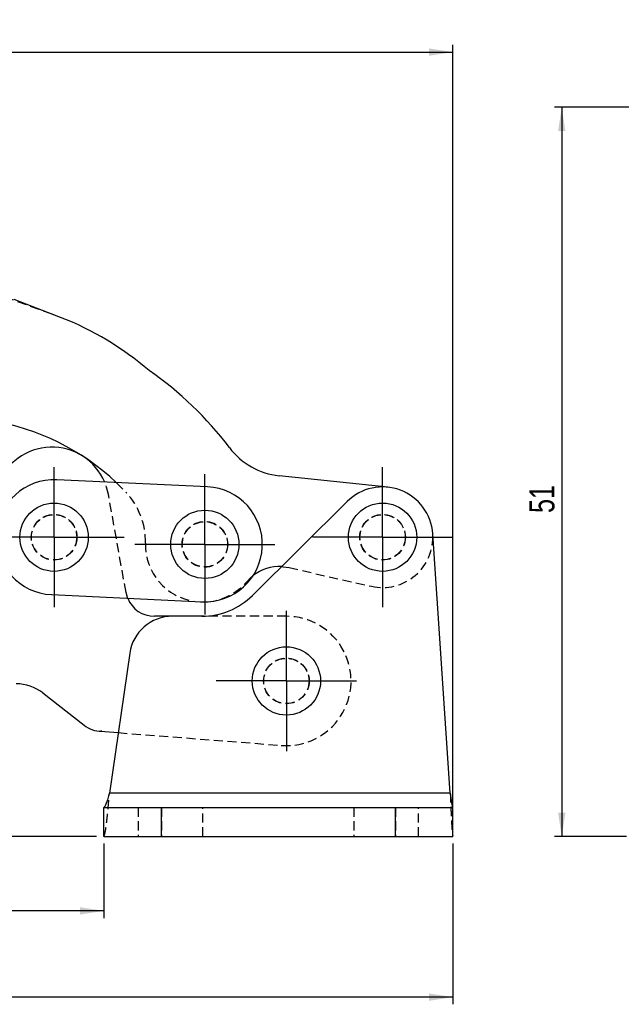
# Model space of a CAD drawing. Extents: x 23 to 201, y 8 to 142.
# Tile 12 of 28: x 64 to 106, y 54 to 123. Entities that reach past the tile are written whole.
import ezdxf

# ---------------------------------------------------------------- set-up
doc = ezdxf.new("R2010")
doc.units = 0
doc.header["$LTSCALE"] = 0.5
doc.linetypes.add('HIDDEN', pattern=[1.905, 1.27, -0.635])
doc.layers.get('0').update_dxf_attribs({"linetype": 'CONTINUOUS'})
doc.styles.add('SLDTEXTSTYLE0', font='TXT', dxfattribs={"width": 0.75})
doc.dimstyles.new('SLDDIMSTYLE0', dxfattribs={"dimtxt": 1.75, "dimasz": 1.651, "dimexe": 0, "dimexo": 0.0625, "dimgap": 0.4375, "dimtad": 1, "dimdec": 0, "dimrnd": 1e-09, "dimzin": 12, "dimtxsty": 'SLDTEXTSTYLE0', "dimsah": 1, "dimcen": 0.09, "dimazin": 3, "dimtfac": 1, "dimtdec": 0, "dimtofl": 0, "dimtmove": 0, "dimatfit": 3, "dimtolj": 1, "dimtzin": 12})
doc.dimstyles.new('SLDDIMSTYLE1', dxfattribs={"dimtxt": 1.75, "dimasz": 1.651, "dimexe": 0, "dimexo": 0.0625, "dimgap": 0.4375, "dimtad": 1, "dimdec": 0, "dimrnd": 1e-09, "dimzin": 12, "dimtxsty": 'SLDTEXTSTYLE0', "dimsah": 1, "dimcen": 0.09, "dimazin": 3, "dimtfac": 1, "dimtofl": 0, "dimtmove": 0, "dimatfit": 3, "dimtolj": 1, "dimtzin": 12})

# ---------------------------------------------------------------- blocks, each defined once
blk = doc.blocks.new('_D')
at = {"color": 179, "linetype": 'CONTINUOUS'}
for p, q in [((34.237, 78.107), (34.237, 54.307)), ((94.032, 65.494), (94.032, 54.307)), ((94.032, 54.807), (34.237, 54.807))]:
    blk.add_line(p, q, dxfattribs=at)
for points in [[(34.237, 54.807), (35.888, 54.553), (35.888, 55.061)], [(94.032, 54.807), (92.381, 55.061), (92.381, 54.553)]]:
    blk.add_solid(points, dxfattribs=at)
at = {"color": 179, "linetype": 'CONTINUOUS', "insert": (61.153, 57.063, 0.1), "char_height": 1.75, "attachment_point": 1, "style": 'SLDTEXTSTYLE0'}
blk.add_mtext('60', dxfattribs=at)
blk = doc.blocks.new('_D_1')
at = {"color": 179, "linetype": 'CONTINUOUS'}
for p, q in [((34.237, 78.107), (34.237, 60.307)), ((69.75, 65.494), (69.75, 60.307)), ((69.75, 60.807), (34.237, 60.807))]:
    blk.add_line(p, q, dxfattribs=at)
for points in [[(34.237, 60.807), (35.888, 60.553), (35.888, 61.061)], [(69.75, 60.807), (68.099, 61.061), (68.099, 60.553)]]:
    blk.add_solid(points, dxfattribs=at)
at = {"color": 179, "linetype": 'CONTINUOUS', "insert": (48.485, 63.063, 0.1), "char_height": 1.75, "attachment_point": 1, "style": 'SLDTEXTSTYLE0'}
blk.add_mtext('36', dxfattribs=at)
blk = doc.blocks.new('_D_2')
at = {"color": 179, "linetype": 'CONTINUOUS'}
for p, q in [((35.25, 76.607), (28.737, 76.607)), ((29.237, 76.607), (29.237, 65.994)), ((69.25, 65.994), (28.737, 65.994))]:
    blk.add_line(p, q, dxfattribs=at)
for points in [[(29.237, 76.607), (28.983, 74.956), (29.491, 74.956)], [(29.237, 65.994), (29.491, 67.645), (28.983, 67.645)]]:
    blk.add_solid(points, dxfattribs=at)
at = {"color": 179, "linetype": 'CONTINUOUS', "insert": (26.981, 69.29, 0.1), "char_height": 1.75, "attachment_point": 1, "rotation": 90, "style": 'SLDTEXTSTYLE0'}
blk.add_mtext('11', dxfattribs=at)
blk = doc.blocks.new('_D_3')
at = {"color": 179, "linetype": 'CONTINUOUS'}
for p, q in [((22.74, 112.192), (22.74, 121.062)), ((94.032, 66.494), (94.032, 121.062)), ((22.74, 120.562), (94.032, 120.562))]:
    blk.add_line(p, q, dxfattribs=at)
for points in [[(22.74, 120.562), (24.391, 120.308), (24.391, 120.816)], [(94.032, 120.562), (92.381, 120.816), (92.381, 120.308)]]:
    blk.add_solid(points, dxfattribs=at)
at = {"color": 179, "linetype": 'CONTINUOUS', "insert": (53.303, 122.818, 0.1), "char_height": 1.75, "attachment_point": 1, "style": 'SLDTEXTSTYLE0'}
blk.add_mtext('71', dxfattribs=at)
blk = doc.blocks.new('SW_CENTERMARKSYMBOL_0')
at = {"color": 0, "linetype": 'CONTINUOUS'}
for p, q in [((0, 2.5), (0, 4.875)), ((0, 0), (0, 2.5)), ((-2.5, 0), (-4.875, 0)), ((0, 0), (-2.5, 0)), ((0, 0), (0, -2.5)), ((0, 0), (2.5, 0)), ((2.5, 0), (4.875, 0)), ((0, -2.5), (0, -4.875))]:
    blk.add_line(p, q, dxfattribs=at)
blk = doc.blocks.new('SW_CENTERMARKSYMBOL_1')
at = {"color": 0, "linetype": 'CONTINUOUS'}
for p, q in [((0, 2.5), (0, 4.875)), ((0, 0), (0, 2.5)), ((-2.5, 0), (-4.875, 0)), ((0, 0), (-2.5, 0)), ((0, 0), (0, -2.5)), ((0, 0), (2.5, 0)), ((2.5, 0), (4.875, 0)), ((0, -2.5), (0, -4.875))]:
    blk.add_line(p, q, dxfattribs=at)
blk = doc.blocks.new('SW_CENTERMARKSYMBOL_2')
at = {"color": 0, "linetype": 'CONTINUOUS'}
for p, q in [((0, 2.5), (0, 4.875)), ((0, 0), (0, 2.5)), ((-2.5, 0), (-4.875, 0)), ((0, 0), (-2.5, 0)), ((0, 0), (0, -2.5)), ((0, 0), (2.5, 0)), ((2.5, 0), (4.875, 0)), ((0, -2.5), (0, -4.875))]:
    blk.add_line(p, q, dxfattribs=at)
blk = doc.blocks.new('SW_CENTERMARKSYMBOL_3')
at = {"color": 0, "linetype": 'CONTINUOUS'}
for p, q in [((0, 2.5), (0, 4.875)), ((0, 0), (0, 2.5)), ((-2.5, 0), (-4.875, 0)), ((0, 0), (-2.5, 0)), ((0, 0), (0, -2.5)), ((0, 0), (2.5, 0)), ((2.5, 0), (4.875, 0)), ((0, -2.5), (0, -4.875))]:
    blk.add_line(p, q, dxfattribs=at)
blk = doc.blocks.new('_D_9')
at = {"color": 179, "linetype": 'CONTINUOUS'}
for p, q in [((119.105, 116.722), (101.105, 116.722)), ((101.605, 116.722), (101.605, 65.994)), ((106.105, 65.994), (101.105, 65.994))]:
    blk.add_line(p, q, dxfattribs=at)
for points in [[(101.605, 116.722), (101.351, 115.071), (101.859, 115.071)], [(101.605, 65.994), (101.859, 67.645), (101.351, 67.645)]]:
    blk.add_solid(points, dxfattribs=at)
at = {"color": 179, "linetype": 'CONTINUOUS', "insert": (99.349, 88.493, 0.1), "char_height": 1.75, "attachment_point": 1, "rotation": 90, "style": 'SLDTEXTSTYLE0'}
blk.add_mtext('51', dxfattribs=at)

msp = doc.modelspace()

# ---------------------------------------------------------------- linework, layer by layer
at = {"color": 7, "linetype": 'HIDDEN'}
for p, q in [((66.150089, 102.316555), (38.881167, 112.24163)), ((66.729365, 102.103142), (66.150089, 102.316555)), ((70.618632, 90.607306), (71.274354, 89.952512)), ((71.296971, 82.952772), (70.068213, 89.781021)), ((82.633396, 84.691673), (88.36915, 83.393347)), ((82.4498, 81.306987), (76.570001, 81.306987)), ((70.75084, 73.210711), (82.097948, 72.320763)), ((93.851081, 68.993703), (70.139374, 68.993703)), ((72.148136, 67.993703), (72.148136, 65.993702)), ((73.7498, 67.993703), (73.7498, 65.993702)), ((76.648136, 65.993702), (76.648136, 67.993703)), ((87.1398, 67.993703), (87.1398, 65.993702)), ((90.032266, 67.993703), (90.032266, 65.993702)), ((91.6398, 65.993702), (91.6398, 67.993703))]:
    msp.add_line(p, q, dxfattribs=at)
at = {"color": 7, "linetype": 'CONTINUOUS'}
for p, q in [((66.729365, 102.103142), (63.507742, 103.344387)), ((76.966384, 90.307992), (66.478037, 90.802547)), ((89.509004, 90.287676), (81.951631, 91.084849)), ((86.67664, 89.291486), (80.09173, 82.757701)), ((93.851081, 68.993703), (92.633919, 87.042482)), ((66.101234, 82.811426), (76.58958, 82.316871)), ((74.521173, 81.306987), (73.265354, 81.306987)), ((76.570001, 81.306987), (74.521173, 81.306987)), ((71.552222, 78.737485), (70.139374, 68.993703)), ((65.496979, 75.972394), (68.371465, 73.730048)), ((69.601612, 73.306987), (69.523304, 73.306987)), ((69.523304, 73.306987), (70.75084, 73.210711)), ((93.851081, 68.993703), (70.139374, 68.993703)), ((69.7498, 67.993703), (69.7498, 67.996757)), ((69.7498, 65.993702), (69.7498, 67.993703)), ((69.7498, 67.993703), (73.7498, 67.993703)), ((73.7498, 65.993702), (73.7498, 67.993703)), ((73.7498, 67.993703), (90.032266, 67.993703)), ((90.032266, 65.993702), (90.032266, 67.993703)), ((90.032266, 67.993703), (94.032266, 67.993703)), ((94.032266, 67.996757), (94.032266, 67.993703)), ((94.032266, 65.993702), (94.032266, 67.993703)), ((69.7498, 65.993702), (73.7498, 65.993702)), ((73.7498, 65.993702), (90.032266, 65.993702)), ((90.032266, 65.993702), (94.032266, 65.993702))]:
    msp.add_line(p, q, dxfattribs=at)
at = {"color": 7, "linetype": 'HIDDEN', "flags": 128}
for points in [[(70.068213, 89.781021), (69.942066, 90.288811), (69.809225, 90.645472)], [(82.112095, 84.76238), (82.230525, 84.754457), (82.633396, 84.691673)], [(79.686776, 83.710419), (79.971573, 84.002204), (80.135947, 84.138939)], [(71.409638, 82.56112), (71.388081, 82.617171), (71.296971, 82.952772)]]:
    msp.add_lwpolyline(points, dxfattribs=at)
at = {"color": 7, "linetype": 'CONTINUOUS', "flags": 128}
msp.add_lwpolyline([(76.102087, 82.339858), (76.478169, 82.3067), (76.973183, 82.317197)], dxfattribs=at)
at = {"color": 7, "linetype": 'CONTINUOUS'}
for centre in [(66.289635, 86.806986), (89.14185, 86.806986), (76.777982, 86.312432), (82.4498, 76.806986)]:
    msp.add_circle(centre, 2.375, dxfattribs=at)
at = {"color": 7, "linetype": 'HIDDEN'}
for centre, radius in [((66.289635, 86.806986), 1.5875), ((66.289635, 86.806986), 1.575), ((89.14185, 86.806986), 1.5875), ((89.14185, 86.806986), 1.575), ((76.777982, 86.312432), 1.5875), ((76.777982, 86.312432), 1.575), ((82.4498, 76.806986), 1.5875), ((82.4498, 76.806986), 1.575)]:
    msp.add_circle(centre, radius, dxfattribs=at)
at = {"color": 7, "linetype": 'CONTINUOUS'}
for centre, radius, start, end in [((59.218332, 82.608422), 20.891619, 49.11814373, 68.92905022), ((59.273388, 78.590259), 24.042446, 36.97239492, 55.49784037), ((59.273388, 78.590259), 16.526463, 46.64713963, 80.85104958), ((66.131448, 89.072592), 4, 23.15501601, 160.2013115), ((82.476136, 96.057262), 5, 216.97239492, 263.97854531), ((66.289635, 86.806986), 4, 87.3003441, 267.3003441), ((76.777982, 86.312432), 4, 267.3003441, 87.3003441), ((89.14185, 86.806986), 3.5, 3.858035, 134.77671097), ((81.971082, 81.765696), 3, 87.30584838, 127.71336936), ((73.265354, 83.306986), 2, 201.89663975, 270), ((76.570001, 86.306986), 5, 270, 314.77671097), ((74.521173, 78.306986), 3, 90, 171.74961481), ((63.651756, 73.606986), 3, 52.0427067, 90), ((69.601613, 75.306986), 2, 232.0427067, 270)]:
    msp.add_arc(centre, radius, start, end, dxfattribs=at)
at = {"color": 7, "linetype": 'HIDDEN'}
for centre, radius, start, end in [((67.643521, 86.514918), 5, 358.65320425, 43.43401456), ((89.14185, 86.806986), 3.5, 257.2456525, 3.858035), ((76.641035, 86.303383), 4, 178.65320425, 262.25659556), ((76.641035, 86.303383), 4, 274.76315152, 319.5908891), ((82.4498, 76.806986), 4.5, 265.51549931, 90)]:
    msp.add_arc(centre, radius, start, end, dxfattribs=at)
at = {"color": 7, "linetype": 'CONTINUOUS'}
for points, knots in [([(69.7498, 67.996757), (69.782264, 68.019985), (69.847194, 68.06644), (69.944587, 68.3005), (70.041981, 68.620171), (70.10691, 68.869192), (70.139374, 68.993703)], [0, 0, 0, 0, 0.2500003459, 0.4999999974, 0.7500001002, 1, 1, 1, 1]), ([(93.851081, 68.993703), (93.86618, 68.869192), (93.896377, 68.620171), (93.941674, 68.3005), (93.986969, 68.06644), (94.017167, 68.019985), (94.032266, 67.996757)], [0, 0, 0, 0, 0.249999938, 0.500000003, 0.749999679, 1, 1, 1, 1])]:
    msp.add_open_spline(points, degree=3, knots=knots, dxfattribs=at)
at = {"color": 7, "linetype": 'HIDDEN'}
for points, knots in [([(69.7498, 66.002866), (69.766032, 66.027485), (69.798497, 66.076721), (69.847194, 66.279641), (69.895889, 66.569317), (69.944587, 66.945138), (69.993284, 67.391532), (70.041981, 67.89368), (70.090677, 68.433972), (70.123141, 68.807126), (70.139374, 68.993703)], [0, 0, 0, 0, 0.125000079, 0.25000001, 0.375000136, 0.500000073, 0.625000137, 0.750000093, 0.874999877, 1, 1, 1, 1]), ([(93.851081, 68.993703), (93.858631, 68.807126), (93.873729, 68.433972), (93.896377, 67.89368), (93.919025, 67.391532), (93.941674, 66.945138), (93.964322, 66.569317), (93.98697, 66.279641), (94.009617, 66.076721), (94.024717, 66.027485), (94.032266, 66.002866)], [0, 0, 0, 0, 0.125000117, 0.249999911, 0.37499986, 0.499999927, 0.624999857, 0.749999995, 0.874999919, 1, 1, 1, 1])]:
    msp.add_open_spline(points, degree=3, knots=knots, dxfattribs=at)

# ---------------------------------------------------------------- block references
at = {"color": 179, "linetype": 'CONTINUOUS'}
for name, p in [('SW_CENTERMARKSYMBOL_3', (66.289635, 86.806986)), ('SW_CENTERMARKSYMBOL_2', (76.777982, 86.312432)), ('SW_CENTERMARKSYMBOL_1', (89.14185, 86.806986)), ('SW_CENTERMARKSYMBOL_0', (82.4498, 76.806986))]:
    msp.add_blockref(name, p, dxfattribs=at)

# ---------------------------------------------------------------- dimensions: what is measured, and where the dimension line sits
for base, p1, p2, dimstyle, picture, middle in [((94.032266, 120.561674), (22.740281, 111.691645), (94.032266, 65.993703), 'SLDDIMSTYLE0', '_D_3', (55.306628, 120.561674)), ((34.236726, 54.806986), (94.032266, 65.993703), (34.236726, 78.606986), 'SLDDIMSTYLE0', '_D', (63.156979, 54.806986)), ((34.236726, 60.806986), (69.7498, 65.993703), (34.236726, 78.606986), 'SLDDIMSTYLE1', '_D_1', (50.489053, 60.806986))]:
    dim = msp.add_linear_dim(base=base, p1=p1, p2=p2, dimstyle=dimstyle, dxfattribs=at)
    dim.commit()
    dim.dimension.update_dxf_attribs({"geometry": picture, "text_midpoint": middle, "dimtype": 160})
for base, p1, p2, picture, middle in [((101.604942, 65.993703), (119.604942, 116.721903), (106.604942, 65.993703), '_D_9', (101.604942, 90.496543)), ((29.236701, 65.993703), (35.75005, 76.606986), (69.7498, 65.993703), '_D_2', (29.236701, 71.294127))]:
    dim = msp.add_linear_dim(base=base, p1=p1, p2=p2, angle=90, dimstyle='SLDDIMSTYLE0', dxfattribs=at)
    dim.commit()
    dim.dimension.update_dxf_attribs({"geometry": picture, "text_midpoint": middle, "dimtype": 160})

doc.saveas('drawing.dxf')
